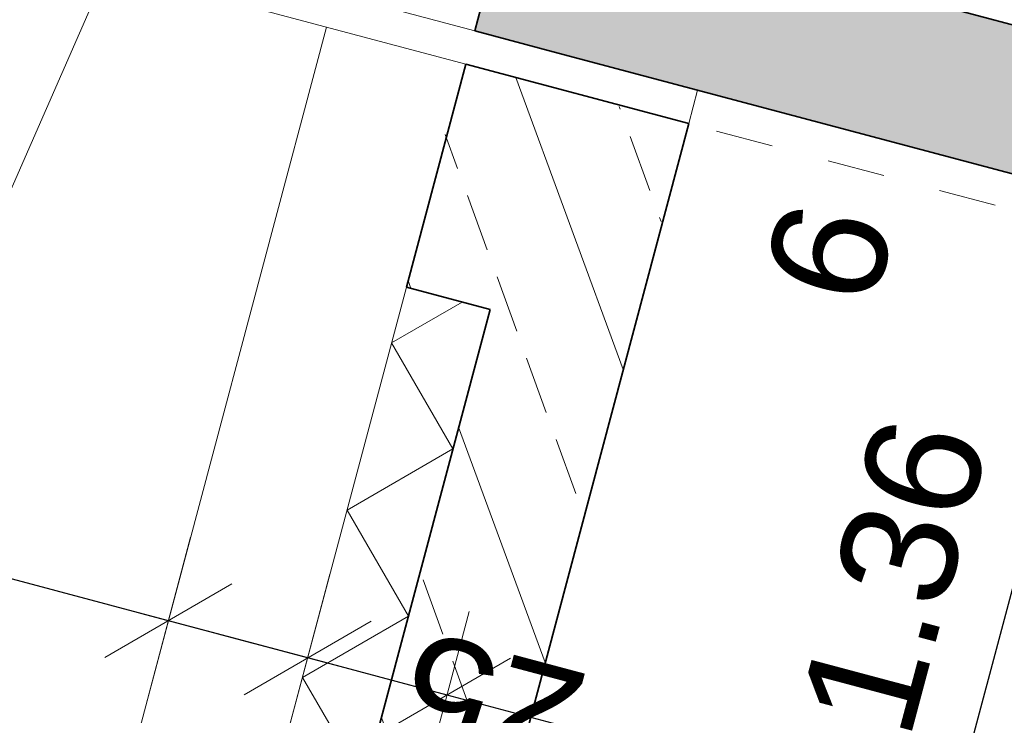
# Model space of a CAD drawing. Header units: metres. Extents: x 4462371 to 4462630, y 5328161 to 5328403.
# Tile 62 of 152: x 4462443.84 to 4462445.55, y 5328253.03 to 5328254.23. Entities that reach past the tile are written whole.
import ezdxf

# ---------------------------------------------------------------- set-up
doc = ezdxf.new("R2010")
doc.units = ezdxf.units.M
doc.header["$PDMODE"] = 65
doc.linetypes.add('AUSGEZOGEN', pattern=[0])
doc.linetypes.add('VERDECKT2_S2', pattern=[0.15000000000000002, 0.1, -0.05])
for name, color, linetype, lineweight in [('Maßlinie_Allgemein', 7, 'AUSGEZOGEN', 13), ('Schraffur', 7, 'AUSGEZOGEN', 158), ('Standard', 7, 'AUSGEZOGEN', 13)]:
    doc.layers.add(name, color=color, linetype=linetype, lineweight=lineweight)
doc.styles.add('ARIAL', font='ARIAL.TTF')
doc.dimstyles.new('_DIMSTYLE_12', dxfattribs={"dimtxt": 0.2, "dimasz": 0.3, "dimexe": 0, "dimexo": 0, "dimgap": 0.1, "dimtad": 2, "dimrnd": 0.01, "dimzin": 4, "dimdsep": 46, "dimtxsty": 'ARIAL', "dimblk1": 'ALL_ML_STRICH', "dimblk2": 'ALL_ML_STRICH', "dimsah": 1, "dimcen": 0, "dimclrd": 7, "dimclre": 7, "dimclrt": 7, "dimadec": 0, "dimazin": 0, "dimtfac": 1, "dimtdec": 0, "dimtix": 1, "dimtmove": 2, "dimatfit": 3, "dimfxl": 0, "dimtzin": 0, "dimlwd": 0, "dimlwe": 13, "dimarcsym": 0})
doc.dimstyles.new('_DIMSTYLE_13', dxfattribs={"dimtxt": 0.2, "dimasz": 0.3, "dimexe": 0, "dimexo": 0, "dimgap": 0.1, "dimtad": 2, "dimdec": 1, "dimlfac": 100, "dimrnd": 1, "dimzin": 4, "dimdsep": 46, "dimtxsty": 'ARIAL', "dimblk1": 'ALL_ML_STRICH', "dimblk2": 'ALL_ML_STRICH', "dimsah": 1, "dimcen": 0, "dimclrd": 7, "dimclre": 7, "dimclrt": 7, "dimadec": 0, "dimazin": 0, "dimtfac": 1, "dimtdec": 0, "dimtix": 1, "dimtmove": 2, "dimatfit": 3, "dimfxl": 0, "dimtvp": 1.2, "dimtzin": 0, "dimlwd": 0, "dimlwe": 13, "dimarcsym": 0})
doc.dimstyles.new('_DIMSTYLE_14', dxfattribs={"dimtxt": 0.2, "dimasz": 0.3, "dimexe": 0, "dimexo": 0, "dimgap": 0.1, "dimtad": 2, "dimdec": 1, "dimlfac": 100, "dimrnd": 1, "dimzin": 4, "dimdsep": 46, "dimtxsty": 'ARIAL', "dimblk1": 'ALL_ML_STRICH', "dimblk2": 'ALL_ML_STRICH', "dimsah": 1, "dimcen": 0, "dimclrd": 7, "dimclre": 7, "dimclrt": 7, "dimadec": 0, "dimazin": 0, "dimtfac": 1, "dimtdec": 0, "dimtix": 1, "dimtmove": 2, "dimatfit": 3, "dimfxl": 0, "dimtvp": 1.2, "dimtzin": 0, "dimlwd": 0, "dimlwe": 13, "dimarcsym": 0})
doc.dimstyles.new('_DIMSTYLE_20', dxfattribs={"dimtxt": 0.2, "dimasz": 0.3, "dimexe": 0, "dimexo": 0, "dimgap": 0.1, "dimtad": 2, "dimdec": 1, "dimlfac": 100, "dimrnd": 0.5, "dimzin": 4, "dimdsep": 46, "dimtxsty": 'ARIAL', "dimblk1": 'ALL_ML_STRICH', "dimblk2": 'ALL_ML_STRICH', "dimsah": 1, "dimcen": 0, "dimclrd": 7, "dimclre": 7, "dimclrt": 7, "dimadec": 0, "dimazin": 0, "dimtfac": 1, "dimtdec": 0, "dimtix": 1, "dimtmove": 2, "dimatfit": 3, "dimfxl": 0, "dimtvp": 1.2, "dimtzin": 0, "dimlwd": 0, "dimlwe": 13, "dimarcsym": 0})
doc.dimstyles.new('_DIMSTYLE_3', dxfattribs={"dimtxt": 0.2, "dimasz": 0.3, "dimexe": 0, "dimexo": 0, "dimgap": 0.1, "dimtad": 2, "dimrnd": 0.005, "dimzin": 4, "dimdsep": 46, "dimtxsty": 'ARIAL', "dimblk1": 'ALL_ML_STRICH', "dimblk2": 'ALL_ML_STRICH', "dimsah": 1, "dimcen": 0, "dimclrd": 7, "dimclre": 7, "dimclrt": 7, "dimadec": 0, "dimazin": 0, "dimtfac": 1, "dimtdec": 0, "dimtix": 1, "dimtmove": 2, "dimatfit": 3, "dimfxl": 0, "dimtzin": 0, "dimlwd": 0, "dimlwe": 13, "dimarcsym": 0})
doc.dimstyles.new('_DIMSTYLE_8', dxfattribs={"dimtxt": 0.2, "dimasz": 0.3, "dimexe": 0, "dimexo": 0, "dimgap": 0.1, "dimtad": 2, "dimdec": 3, "dimrnd": 0.005, "dimzin": 4, "dimdsep": 46, "dimtxsty": 'ARIAL', "dimblk1": 'ALL_ML_STRICH', "dimblk2": 'ALL_ML_STRICH', "dimsah": 1, "dimcen": 0, "dimclrd": 7, "dimclre": 7, "dimclrt": 7, "dimadec": 0, "dimazin": 0, "dimtfac": 1, "dimtdec": 0, "dimtix": 1, "dimtmove": 2, "dimatfit": 3, "dimfxl": 0, "dimtzin": 0, "dimlwd": 0, "dimlwe": 13, "dimarcsym": 0})
doc.dimstyles.new('_DIMSTYLE_9', dxfattribs={"dimtxt": 0.2, "dimasz": 0.3, "dimexe": 0, "dimexo": 1e-06, "dimgap": 0.1, "dimtad": 2, "dimdec": 3, "dimrnd": 0.005, "dimzin": 4, "dimdsep": 46, "dimtxsty": 'ARIAL', "dimblk1": 'ALL_ML_STRICH', "dimblk2": 'ALL_ML_STRICH', "dimsah": 1, "dimcen": 0, "dimse1": 1, "dimse2": 1, "dimclrd": 7, "dimclre": 7, "dimclrt": 7, "dimadec": 0, "dimazin": 0, "dimtfac": 1, "dimtdec": 0, "dimtix": 1, "dimtmove": 2, "dimatfit": 3, "dimfxl": 0, "dimtzin": 0, "dimlwd": 0, "dimlwe": 13, "dimarcsym": 0})
pattern_1 = [(110, (0, 0), (-0.2819077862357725, -0.1026060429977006), []), (110, (-0.1409538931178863, -0.05130302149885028), (-0.2819077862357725, -0.1026060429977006), [0.1, -0.05])]

# ---------------------------------------------------------------- blocks, each defined once
blk = doc.blocks.new('ALL_ML_STRICH')
at = {"color": 0, "linetype": 'ByBlock', "lineweight": -2}
for p, q in [((0, -0.5), (0, 0.5)), ((-0.3, -0.3), (0.3, 0.3)), ((-1, 0), (0.5, 0))]:
    blk.add_line(p, q, dxfattribs=at)
blk = doc.blocks.new('*D145')
at = {"layer": 'DEFPOINTS', "color": 7, "linetype": 'AUSGEZOGEN', "lineweight": 13}
for p in [(4462472.158808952, 5328337.173404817), (4462441.049485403, 5328239.214091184), (4462448.63505048, 5328237.193769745)]:
    blk.add_point(p, dxfattribs=at)
at = {"layer": 'Maßlinie_Allgemein', "color": 7, "linetype": 'AUSGEZOGEN', "lineweight": -2}
blk.add_line((4462448.63505048, 5328237.193769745), (4462475.057751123, 5328336.401307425), dxfattribs=at)
at = {"layer": 'Maßlinie_Allgemein', "color": 7, "linetype": 'AUSGEZOGEN', "lineweight": 13, "xscale": 0.3, "yscale": 0.3, "zscale": 0.3}
for p, rotation in [((4462475.057751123, 5328336.401307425), 75.08618496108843), ((4462448.63505048, 5328237.193769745), 255.0861849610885)]:
    blk.add_blockref('ALL_ML_STRICH', p, dxfattribs=dict(at, rotation=rotation))
at = {"layer": 'Maßlinie_Allgemein', "color": 7, "linetype": 'AUSGEZOGEN', "lineweight": 13, "insert": (4462461.662570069, 5328286.897677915), "char_height": 0.2, "width": 1.4, "attachment_point": 5, "rotation": 75.08618496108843, "style": 'ARIAL'}
blk.add_mtext('\\A1;{\\A1;{102.66\\H0.132000;\\S5^ ;}}', dxfattribs=at)
blk = doc.blocks.new('*D146')
at = {"layer": 'DEFPOINTS', "color": 7, "linetype": 'AUSGEZOGEN', "lineweight": 13}
for p in [(4462472.158808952, 5328337.173404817), (4462440.148705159, 5328235.831991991), (4462448.459005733, 5328233.618646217)]:
    blk.add_point(p, dxfattribs=at)
at = {"layer": 'Maßlinie_Allgemein', "color": 7, "linetype": 'AUSGEZOGEN', "lineweight": -2}
blk.add_line((4462448.459005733, 5328233.618646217), (4462475.782486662, 5328336.208283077), dxfattribs=at)
at = {"layer": 'Maßlinie_Allgemein', "color": 7, "linetype": 'AUSGEZOGEN', "lineweight": 13, "xscale": 0.3, "yscale": 0.3, "zscale": 0.3}
for p, rotation in [((4462475.782486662, 5328336.208283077), 75.08618496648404), ((4462448.459005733, 5328233.618646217), 255.086184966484)]:
    blk.add_blockref('ALL_ML_STRICH', p, dxfattribs=dict(at, rotation=rotation))
at = {"layer": 'Maßlinie_Allgemein', "color": 7, "linetype": 'AUSGEZOGEN', "lineweight": 13, "insert": (4462461.936915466, 5328285.013603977), "char_height": 0.2, "width": 1.4, "attachment_point": 5, "rotation": 75.08618496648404, "style": 'ARIAL'}
blk.add_mtext('\\A1;{\\A1;{106.16\\H0.132000;\\S5^ ;}}', dxfattribs=at)
blk = doc.blocks.new('*D156')
at = {"layer": 'DEFPOINTS', "color": 7, "linetype": 'AUSGEZOGEN', "lineweight": 13}
for p in [(4462444.527699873, 5328254.799098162), (4462444.022858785, 5328252.903605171), (4462446.100434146, 5328252.350268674)]:
    blk.add_point(p, dxfattribs=at)
at = {"layer": 'Maßlinie_Allgemein', "color": 7, "linetype": 'AUSGEZOGEN', "lineweight": -2}
for p, q in [((4462446.100434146, 5328252.350268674), (4462446.605275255, 5328254.24576166)), ((4462446.605275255, 5328254.24576166), (4462446.605275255, 5328254.24576166)), ((4462446.100434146, 5328252.350268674), (4462446.100434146, 5328252.350268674))]:
    blk.add_line(p, q, dxfattribs=at)
at = {"layer": 'Maßlinie_Allgemein', "color": 7, "linetype": 'AUSGEZOGEN', "lineweight": 13, "yscale": 0.3, "zscale": 0.3}
for p, xscale, rotation in [((4462446.605275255, 5328254.24576166), 0.2999999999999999, 75.08618509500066), ((4462446.100434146, 5328252.350268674), 0.3, 255.0861850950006)]:
    blk.add_blockref('ALL_ML_STRICH', p, dxfattribs=dict(at, xscale=xscale, rotation=rotation))
at = {"layer": 'Maßlinie_Allgemein', "color": 7, "linetype": 'AUSGEZOGEN', "lineweight": 13, "insert": (4462446.160031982, 5328253.364392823), "char_height": 0.2, "width": 0.8, "attachment_point": 5, "rotation": 75.08618509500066, "style": 'ARIAL'}
blk.add_mtext('\\A1;{\\A1;{1.96\\H0.132000;\\S^ ;}}', dxfattribs=at)
blk = doc.blocks.new('*D157')
at = {"layer": 'DEFPOINTS', "color": 7, "linetype": 'AUSGEZOGEN', "lineweight": 13}
for p in [(4462445.273908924, 5328256.629459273), (4462444.527699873, 5328254.799098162), (4462446.605275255, 5328254.24576166)]:
    blk.add_point(p, dxfattribs=at)
at = {"layer": 'Maßlinie_Allgemein', "color": 7, "linetype": 'AUSGEZOGEN', "lineweight": -2}
for p, q in [((4462446.3851703, 5328256.333488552), (4462447.10990584, 5328256.140464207)), ((4462446.605275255, 5328254.24576166), (4462447.10990584, 5328256.140464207)), ((4462446.605275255, 5328254.24576166), (4462446.605275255, 5328254.24576166))]:
    blk.add_line(p, q, dxfattribs=at)
at = {"layer": 'Maßlinie_Allgemein', "color": 7, "linetype": 'AUSGEZOGEN', "lineweight": 13, "yscale": 0.3, "zscale": 0.3}
for p, xscale, rotation in [((4462447.10990584, 5328256.140464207), 0.2999999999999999, 75.08618509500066), ((4462446.605275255, 5328254.24576166), 0.3, 255.0861850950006)]:
    blk.add_blockref('ALL_ML_STRICH', p, dxfattribs=dict(at, xscale=xscale, rotation=rotation))
at = {"layer": 'Maßlinie_Allgemein', "color": 7, "linetype": 'AUSGEZOGEN', "lineweight": 13, "insert": (4462446.664767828, 5328255.25949059), "char_height": 0.2, "width": 0.8, "attachment_point": 5, "rotation": 75.08618509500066, "style": 'ARIAL'}
blk.add_mtext('\\A1;{\\A1;{1.96\\H0.132000;\\S^ ;}}', dxfattribs=at)
blk = doc.blocks.new('*D162')
at = {"layer": 'DEFPOINTS', "color": 7, "linetype": 'AUSGEZOGEN', "lineweight": 13}
for p in [(4462444.373474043, 5328254.220036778), (4462444.022858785, 5328252.903605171), (4462445.375698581, 5328252.543293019)]:
    blk.add_point(p, dxfattribs=at)
at = {"layer": 'Maßlinie_Allgemein', "color": 7, "linetype": 'AUSGEZOGEN', "lineweight": -2}
for p, q in [((4462445.375698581, 5328252.543293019), (4462445.726313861, 5328253.85972462)), ((4462445.726313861, 5328253.85972462), (4462445.726313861, 5328253.85972462)), ((4462445.375698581, 5328252.543293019), (4462445.375698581, 5328252.543293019))]:
    blk.add_line(p, q, dxfattribs=at)
at = {"layer": 'Maßlinie_Allgemein', "color": 7, "linetype": 'AUSGEZOGEN', "lineweight": 13, "yscale": 0.3, "zscale": 0.3}
for p, xscale, rotation in [((4462445.726313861, 5328253.85972462), 0.3000000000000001, 75.08618481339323), ((4462445.375698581, 5328252.543293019), 0.3, 255.0861848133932)]:
    blk.add_blockref('ALL_ML_STRICH', p, dxfattribs=dict(at, xscale=xscale, rotation=rotation))
at = {"layer": 'Maßlinie_Allgemein', "color": 7, "linetype": 'AUSGEZOGEN', "lineweight": 13, "insert": (4462445.358051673, 5328253.267921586), "char_height": 0.2, "width": 0.8, "attachment_point": 5, "rotation": 75.08618481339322, "style": 'ARIAL'}
blk.add_mtext('\\A1;{\\A1;{1.36\\H0.132000;\\S^ ;}}', dxfattribs=at)
blk = doc.blocks.new('*D163')
at = {"layer": 'DEFPOINTS', "color": 7, "linetype": 'AUSGEZOGEN', "lineweight": 13}
for p in [(4462444.388916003, 5328254.278015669), (4462444.373474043, 5328254.220036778), (4462445.726313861, 5328253.85972462)]:
    blk.add_point(p, dxfattribs=at)
at = {"layer": 'Maßlinie_Allgemein', "color": 7, "linetype": 'AUSGEZOGEN', "lineweight": -2}
for p, q in [((4462445.726313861, 5328253.85972462), (4462445.741755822, 5328253.917703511)), ((4462445.741755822, 5328253.917703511), (4462445.741755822, 5328253.917703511)), ((4462445.726313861, 5328253.85972462), (4462445.726313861, 5328253.85972462))]:
    blk.add_line(p, q, dxfattribs=at)
at = {"layer": 'Maßlinie_Allgemein', "color": 7, "linetype": 'AUSGEZOGEN', "lineweight": 13, "yscale": 0.3, "zscale": 0.3}
for p, xscale, rotation in [((4462445.726313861, 5328253.85972462), 0.3, 255.0861848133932), ((4462445.741755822, 5328253.917703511), 0.3000000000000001, 75.08618481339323)]:
    blk.add_blockref('ALL_ML_STRICH', p, dxfattribs=dict(at, xscale=xscale, rotation=rotation))
at = {"layer": 'Maßlinie_Allgemein', "color": 7, "linetype": 'AUSGEZOGEN', "lineweight": 13, "insert": (4462445.246004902, 5328253.829029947), "char_height": 0.2, "width": 0.6, "attachment_point": 5, "rotation": 75.08618481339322, "style": 'ARIAL'}
blk.add_mtext('\\A1;{\\A1;{6\\H0.132000;\\S^ ;}}', dxfattribs=at)
blk = doc.blocks.new('*D164')
at = {"layer": 'DEFPOINTS', "color": 7, "linetype": 'AUSGEZOGEN', "lineweight": 13}
for p in [(4462444.527699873, 5328254.799098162), (4462444.388916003, 5328254.278015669), (4462445.741755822, 5328253.917703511)]:
    blk.add_point(p, dxfattribs=at)
at = {"layer": 'Maßlinie_Allgemein', "color": 7, "linetype": 'AUSGEZOGEN', "lineweight": -2}
for p, q in [((4462445.741755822, 5328253.917703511), (4462445.880539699, 5328254.438786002)), ((4462445.880539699, 5328254.438786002), (4462445.880539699, 5328254.438786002)), ((4462445.741755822, 5328253.917703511), (4462445.741755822, 5328253.917703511))]:
    blk.add_line(p, q, dxfattribs=at)
at = {"layer": 'Maßlinie_Allgemein', "color": 7, "linetype": 'AUSGEZOGEN', "lineweight": 13, "yscale": 0.3, "zscale": 0.3}
for p, xscale, rotation in [((4462445.880539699, 5328254.438786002), 0.3000000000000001, 75.08618481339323), ((4462445.741755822, 5328253.917703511), 0.3, 255.0861848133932)]:
    blk.add_blockref('ALL_ML_STRICH', p, dxfattribs=dict(at, xscale=xscale, rotation=rotation))
at = {"layer": 'Maßlinie_Allgemein', "color": 7, "linetype": 'AUSGEZOGEN', "lineweight": 13, "insert": (4462445.483330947, 5328254.759205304), "char_height": 0.2, "width": 0.8, "attachment_point": 5, "rotation": 75.08618481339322, "style": 'ARIAL'}
blk.add_mtext('\\A1;{\\A1;{54\\H0.132000;\\S^ ;}}', dxfattribs=at)
blk = doc.blocks.new('*D187')
at = {"layer": 'DEFPOINTS', "color": 7, "linetype": 'AUSGEZOGEN', "lineweight": 13}
for p in [(4462444.936414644, 5328254.390911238), (4462449.526406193, 5328253.168423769), (4462449.17252823, 5328251.839741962)]:
    blk.add_point(p, dxfattribs=at)
at = {"layer": 'Maßlinie_Allgemein', "color": 7, "linetype": 'AUSGEZOGEN', "lineweight": -2}
for p, q in [((4462444.582536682, 5328253.06222943), (4462444.582536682, 5328253.06222943)), ((4462449.17252823, 5328251.839741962), (4462444.582536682, 5328253.06222943)), ((4462449.17252823, 5328251.839741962), (4462449.17252823, 5328251.839741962))]:
    blk.add_line(p, q, dxfattribs=at)
at = {"layer": 'Maßlinie_Allgemein', "color": 7, "linetype": 'AUSGEZOGEN', "lineweight": 13, "yscale": 0.3, "zscale": 0.3}
for p, xscale, rotation in [((4462444.582536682, 5328253.06222943), 0.3, 165.0861851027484), ((4462449.17252823, 5328251.839741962), 0.3000000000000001, 345.0861851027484)]:
    blk.add_blockref('ALL_ML_STRICH', p, dxfattribs=dict(at, xscale=xscale, rotation=rotation))
at = {"layer": 'Maßlinie_Allgemein', "color": 7, "linetype": 'AUSGEZOGEN', "lineweight": 13, "insert": (4462446.350510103, 5328252.594881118), "char_height": 0.2, "width": 0.8, "attachment_point": 5, "rotation": 165.0861851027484, "style": 'ARIAL'}
blk.add_mtext('\\A1;{\\A1;{4.75\\H0.132000;\\S^ ;}}', dxfattribs=at)
blk = doc.blocks.new('*D188')
at = {"layer": 'DEFPOINTS', "color": 7, "linetype": 'AUSGEZOGEN', "lineweight": 13}
for p in [(4462444.936414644, 5328254.390911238), (4462444.630494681, 5328254.213674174), (4462444.582536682, 5328253.06222943)]:
    blk.add_point(p, dxfattribs=at)
at = {"layer": 'Maßlinie_Allgemein', "color": 7, "linetype": 'AUSGEZOGEN', "lineweight": -2}
for p, q in [((4462444.340958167, 5328253.126570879), (4462444.340958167, 5328253.126570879)), ((4462444.582536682, 5328253.06222943), (4462444.340958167, 5328253.126570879)), ((4462444.582536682, 5328253.06222943), (4462444.582536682, 5328253.06222943))]:
    blk.add_line(p, q, dxfattribs=at)
at = {"layer": 'Maßlinie_Allgemein', "color": 7, "linetype": 'AUSGEZOGEN', "lineweight": 13, "yscale": 0.3, "zscale": 0.3}
for p, xscale, rotation in [((4462444.340958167, 5328253.126570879), 0.3, 165.0861851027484), ((4462444.582536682, 5328253.06222943), 0.3000000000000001, 345.0861851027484)]:
    blk.add_blockref('ALL_ML_STRICH', p, dxfattribs=dict(at, xscale=xscale, rotation=rotation))
at = {"layer": 'Maßlinie_Allgemein', "color": 7, "linetype": 'AUSGEZOGEN', "lineweight": 13, "insert": (4462443.585326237, 5328253.309554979), "char_height": 0.2, "width": 0.8, "attachment_point": 5, "rotation": 165.0861851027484, "style": 'ARIAL'}
blk.add_mtext('\\A1;{\\A1;{25\\H0.132000;\\S^ ;}}', dxfattribs=at)
blk = doc.blocks.new('*D189')
at = {"layer": 'DEFPOINTS', "color": 7, "linetype": 'AUSGEZOGEN', "lineweight": 13}
for p in [(4462444.980857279, 5328256.500537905), (4462444.630494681, 5328254.213674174), (4462444.340958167, 5328253.126570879)]:
    blk.add_point(p, dxfattribs=at)
at = {"layer": 'Maßlinie_Allgemein', "color": 7, "linetype": 'AUSGEZOGEN', "lineweight": -2}
for p, q in [((4462444.099379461, 5328253.190912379), (4462444.099379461, 5328253.190912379)), ((4462444.340958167, 5328253.126570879), (4462444.099379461, 5328253.190912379)), ((4462444.340958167, 5328253.126570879), (4462444.340958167, 5328253.126570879))]:
    blk.add_line(p, q, dxfattribs=at)
at = {"layer": 'Maßlinie_Allgemein', "color": 7, "linetype": 'AUSGEZOGEN', "lineweight": 13, "yscale": 0.3, "zscale": 0.3}
for p, xscale, rotation in [((4462444.099379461, 5328253.190912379), 0.3, 165.0861851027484), ((4462444.340958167, 5328253.126570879), 0.3000000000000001, 345.0861851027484)]:
    blk.add_blockref('ALL_ML_STRICH', p, dxfattribs=dict(at, xscale=xscale, rotation=rotation))
at = {"layer": 'Maßlinie_Allgemein', "color": 7, "linetype": 'AUSGEZOGEN', "lineweight": 13, "insert": (4462444.659467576, 5328253.040398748), "char_height": 0.2, "width": 0.8, "attachment_point": 5, "rotation": 165.0861851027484, "style": 'ARIAL'}
blk.add_mtext('\\A1;{\\A1;{25\\H0.132000;\\S^ ;}}', dxfattribs=at)
blk = doc.blocks.new('*D190')
at = {"layer": 'DEFPOINTS', "color": 7, "linetype": 'AUSGEZOGEN', "lineweight": 13}
for p in [(4462444.980857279, 5328256.500537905), (4462441.416408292, 5328253.802521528), (4462444.099379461, 5328253.190912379)]:
    blk.add_point(p, dxfattribs=at)
at = {"layer": 'Maßlinie_Allgemein', "color": 7, "linetype": 'AUSGEZOGEN', "lineweight": -2}
for p, q in [((4462441.4420158, 5328253.898668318), (4462441.4420158, 5328253.898668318)), ((4462444.099379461, 5328253.190912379), (4462441.4420158, 5328253.898668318)), ((4462444.099379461, 5328253.190912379), (4462444.099379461, 5328253.190912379))]:
    blk.add_line(p, q, dxfattribs=at)
at = {"layer": 'Maßlinie_Allgemein', "color": 7, "linetype": 'AUSGEZOGEN', "lineweight": 13, "yscale": 0.3, "zscale": 0.3}
for p, xscale, rotation in [((4462441.4420158, 5328253.898668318), 0.3, 165.0861851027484), ((4462444.099379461, 5328253.190912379), 0.3000000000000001, 345.0861851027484)]:
    blk.add_blockref('ALL_ML_STRICH', p, dxfattribs=dict(at, xscale=xscale, rotation=rotation))
at = {"layer": 'Maßlinie_Allgemein', "color": 7, "linetype": 'AUSGEZOGEN', "lineweight": 13, "insert": (4462442.243675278, 5328253.68868577), "char_height": 0.2, "width": 0.8, "attachment_point": 5, "rotation": 165.0861851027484, "style": 'ARIAL'}
blk.add_mtext('\\A1;{\\A1;{2.75\\H0.132000;\\S^ ;}}', dxfattribs=at)
blk = doc.blocks.new('*D196')
at = {"layer": 'DEFPOINTS', "color": 7, "linetype": 'AUSGEZOGEN', "lineweight": 13}
for p in [(4462445.0170203, 5328254.110727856), (4462449.703643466, 5328252.862503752), (4462449.221082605, 5328251.050664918)]:
    blk.add_point(p, dxfattribs=at)
at = {"layer": 'Maßlinie_Allgemein', "color": 7, "linetype": 'AUSGEZOGEN', "lineweight": -2}
for p, q in [((4462444.534459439, 5328252.298889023), (4462444.534459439, 5328252.298889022)), ((4462449.221082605, 5328251.050664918), (4462444.534459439, 5328252.298889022)), ((4462449.221082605, 5328251.050664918), (4462449.221082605, 5328251.050664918))]:
    blk.add_line(p, q, dxfattribs=at)
at = {"layer": 'Maßlinie_Allgemein', "color": 7, "linetype": 'AUSGEZOGEN', "lineweight": 13, "xscale": 0.3, "yscale": 0.3, "zscale": 0.3}
for p, rotation in [((4462444.534459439, 5328252.298889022), 165.0861850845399), ((4462449.221082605, 5328251.050664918), 345.0861850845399)]:
    blk.add_blockref('ALL_ML_STRICH', p, dxfattribs=dict(at, rotation=rotation))
at = {"layer": 'Maßlinie_Allgemein', "color": 7, "linetype": 'AUSGEZOGEN', "lineweight": 13, "insert": (4462446.35074867, 5328251.818672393), "char_height": 0.2, "width": 0.8, "attachment_point": 5, "rotation": 165.08618508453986, "style": 'ARIAL'}
blk.add_mtext('\\A1;{\\A1;{4.85\\H0.132000;\\S^ ;}}', dxfattribs=at)
blk = doc.blocks.new('*D197')
at = {"layer": 'DEFPOINTS', "color": 7, "linetype": 'AUSGEZOGEN', "lineweight": 13}
for p in [(4462444.77544179, 5328254.175069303), (4462445.0170203, 5328254.110727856), (4462444.534459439, 5328252.298889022)]:
    blk.add_point(p, dxfattribs=at)
at = {"layer": 'Maßlinie_Allgemein', "color": 7, "linetype": 'AUSGEZOGEN', "lineweight": -2}
for p, q in [((4462444.292880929, 5328252.363230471), (4462444.292880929, 5328252.36323047)), ((4462444.534459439, 5328252.298889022), (4462444.292880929, 5328252.36323047)), ((4462444.534459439, 5328252.298889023), (4462444.534459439, 5328252.298889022))]:
    blk.add_line(p, q, dxfattribs=at)
at = {"layer": 'Maßlinie_Allgemein', "color": 7, "linetype": 'AUSGEZOGEN', "lineweight": 13, "xscale": 0.3, "yscale": 0.3, "zscale": 0.3}
for p, rotation in [((4462444.292880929, 5328252.36323047), 165.0861850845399), ((4462444.534459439, 5328252.298889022), 345.0861850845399)]:
    blk.add_blockref('ALL_ML_STRICH', p, dxfattribs=dict(at, rotation=rotation))
at = {"layer": 'Maßlinie_Allgemein', "color": 7, "linetype": 'AUSGEZOGEN', "lineweight": 13, "insert": (4462444.495672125, 5328252.369812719), "char_height": 0.2, "width": 0.8, "attachment_point": 5, "rotation": 165.08618508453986, "style": 'ARIAL'}
blk.add_mtext('\\A1;{\\A1;{25\\H0.132000;\\S^ ;}}', dxfattribs=at)
blk = doc.blocks.new('*D198')
at = {"layer": 'DEFPOINTS', "color": 7, "linetype": 'AUSGEZOGEN', "lineweight": 13}
for p in [(4462444.630494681, 5328254.213674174), (4462444.77544179, 5328254.175069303), (4462444.292880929, 5328252.36323047)]:
    blk.add_point(p, dxfattribs=at)
at = {"layer": 'Maßlinie_Allgemein', "color": 7, "linetype": 'AUSGEZOGEN', "lineweight": -2}
for p, q in [((4462444.147933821, 5328252.40183534), (4462444.147933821, 5328252.401835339)), ((4462444.292880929, 5328252.36323047), (4462444.147933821, 5328252.401835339)), ((4462444.292880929, 5328252.363230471), (4462444.292880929, 5328252.36323047))]:
    blk.add_line(p, q, dxfattribs=at)
at = {"layer": 'Maßlinie_Allgemein', "color": 7, "linetype": 'AUSGEZOGEN', "lineweight": 13, "xscale": 0.3, "yscale": 0.3, "zscale": 0.3}
for p, rotation in [((4462444.292880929, 5328252.36323047), 345.0861850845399), ((4462444.147933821, 5328252.401835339), 165.0861850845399)]:
    blk.add_blockref('ALL_ML_STRICH', p, dxfattribs=dict(at, rotation=rotation))
at = {"layer": 'Maßlinie_Allgemein', "color": 7, "linetype": 'AUSGEZOGEN', "lineweight": 13, "insert": (4462443.511378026, 5328252.095038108), "char_height": 0.2, "width": 0.8, "attachment_point": 5, "rotation": 165.08618508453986, "style": 'ARIAL'}
blk.add_mtext('\\A1;{\\A1;{15\\H0.132000;\\S^ ;}}', dxfattribs=at)
blk = doc.blocks.new('*D199')
at = {"layer": 'DEFPOINTS', "color": 7, "linetype": 'AUSGEZOGEN', "lineweight": 13}
for p in [(4462438.832610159, 5328255.757868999), (4462444.630494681, 5328254.213674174), (4462444.147933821, 5328252.401835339)]:
    blk.add_point(p, dxfattribs=at)
at = {"layer": 'Maßlinie_Allgemein', "color": 7, "linetype": 'AUSGEZOGEN', "lineweight": -2}
for p, q in [((4462438.350049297, 5328253.94603016), (4462438.350049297, 5328253.946030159)), ((4462444.147933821, 5328252.401835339), (4462438.350049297, 5328253.946030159)), ((4462444.147933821, 5328252.40183534), (4462444.147933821, 5328252.401835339))]:
    blk.add_line(p, q, dxfattribs=at)
at = {"layer": 'Maßlinie_Allgemein', "color": 7, "linetype": 'AUSGEZOGEN', "lineweight": 13, "xscale": 0.3, "yscale": 0.3, "zscale": 0.3}
for p, rotation in [((4462438.350049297, 5328253.946030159), 165.0861850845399), ((4462444.147933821, 5328252.401835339), 345.0861850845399)]:
    blk.add_blockref('ALL_ML_STRICH', p, dxfattribs=dict(at, rotation=rotation))
at = {"layer": 'Maßlinie_Allgemein', "color": 7, "linetype": 'AUSGEZOGEN', "lineweight": 13, "insert": (4462440.723023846, 5328253.317547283), "char_height": 0.2, "width": 0.8, "attachment_point": 5, "rotation": 165.08618508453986, "style": 'ARIAL'}
blk.add_mtext('\\A1;{\\A1;{6.00\\H0.132000;\\S^ ;}}', dxfattribs=at)
blk = doc.blocks.new('*D226')
at = {"layer": 'DEFPOINTS', "color": 7, "linetype": 'AUSGEZOGEN', "lineweight": 13}
for p in [(4462445.001578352, 5328254.052749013), (4462441.049485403, 5328239.214091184), (4462446.460843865, 5328237.772842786)]:
    blk.add_point(p, dxfattribs=at)
at = {"layer": 'Maßlinie_Allgemein', "color": 7, "linetype": 'AUSGEZOGEN', "lineweight": -2}
for p, q in [((4462446.460843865, 5328237.772842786), (4462450.412936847, 5328252.611500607)), ((4462450.412936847, 5328252.611500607), (4462450.412936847, 5328252.611500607)), ((4462446.460843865, 5328237.772842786), (4462446.460843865, 5328237.772842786))]:
    blk.add_line(p, q, dxfattribs=at)
at = {"layer": 'Maßlinie_Allgemein', "color": 7, "linetype": 'AUSGEZOGEN', "lineweight": 13, "xscale": 0.3, "yscale": 0.3, "zscale": 0.3}
for p, rotation in [((4462450.412936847, 5328252.611500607), 75.08618496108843), ((4462446.460843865, 5328237.772842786), 255.0861849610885)]:
    blk.add_blockref('ALL_ML_STRICH', p, dxfattribs=dict(at, rotation=rotation))
at = {"layer": 'Maßlinie_Allgemein', "color": 7, "linetype": 'AUSGEZOGEN', "lineweight": 13, "insert": (4462448.247187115, 5328245.270791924), "char_height": 0.2, "width": 1.2, "attachment_point": 5, "rotation": 75.08618496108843, "style": 'ARIAL'}
blk.add_mtext('\\A1;{\\A1;{15.35\\H0.132000;\\S5^ ;}}', dxfattribs=at)
blk = doc.blocks.new('*D227')
at = {"layer": 'DEFPOINTS', "color": 7, "linetype": 'AUSGEZOGEN', "lineweight": 13}
for p in [(4462445.001578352, 5328254.052749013), (4462449.703643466, 5328252.862503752), (4462450.412936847, 5328252.611500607)]:
    blk.add_point(p, dxfattribs=at)
at = {"layer": 'Maßlinie_Allgemein', "color": 7, "linetype": 'AUSGEZOGEN', "lineweight": -2}
for p, q in [((4462450.412936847, 5328252.611500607), (4462450.428378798, 5328252.66947946)), ((4462450.428378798, 5328252.66947946), (4462450.428378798, 5328252.66947946)), ((4462450.412936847, 5328252.611500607), (4462450.412936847, 5328252.611500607))]:
    blk.add_line(p, q, dxfattribs=at)
at = {"layer": 'Maßlinie_Allgemein', "color": 7, "linetype": 'AUSGEZOGEN', "lineweight": 13, "xscale": 0.3, "yscale": 0.3, "zscale": 0.3}
for p, rotation in [((4462450.412936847, 5328252.611500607), 255.0861849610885), ((4462450.428378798, 5328252.66947946), 75.08618496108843)]:
    blk.add_blockref('ALL_ML_STRICH', p, dxfattribs=dict(at, rotation=rotation))
at = {"layer": 'Maßlinie_Allgemein', "color": 7, "linetype": 'AUSGEZOGEN', "lineweight": 13, "insert": (4462450.212485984, 5328252.51467591), "char_height": 0.2, "width": 0.6, "attachment_point": 5, "rotation": 75.08618496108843, "style": 'ARIAL'}
blk.add_mtext('\\A1;{\\A1;{6\\H0.132000;\\S^ ;}}', dxfattribs=at)
blk = doc.blocks.new('*D398')
at = {"layer": 'DEFPOINTS', "color": 7, "linetype": 'AUSGEZOGEN', "lineweight": 13}
for p in [(4462445.0170203, 5328254.110727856), (4462449.703643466, 5328252.862503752), (4462449.02805826, 5328250.325929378)]:
    blk.add_point(p, dxfattribs=at)
at = {"layer": 'Maßlinie_Allgemein', "color": 7, "linetype": 'AUSGEZOGEN', "lineweight": -2}
for p, q in [((4462444.341435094, 5328251.574153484), (4462444.341435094, 5328251.574153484)), ((4462449.02805826, 5328250.325929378), (4462444.341435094, 5328251.574153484)), ((4462449.02805826, 5328250.325929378), (4462449.02805826, 5328250.325929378))]:
    blk.add_line(p, q, dxfattribs=at)
at = {"layer": 'Maßlinie_Allgemein', "color": 7, "linetype": 'AUSGEZOGEN', "lineweight": 13, "xscale": 0.3, "yscale": 0.3, "zscale": 0.3}
for p, rotation in [((4462444.341435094, 5328251.574153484), 165.0861850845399), ((4462449.02805826, 5328250.325929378), 345.0861850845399)]:
    blk.add_blockref('ALL_ML_STRICH', p, dxfattribs=dict(at, rotation=rotation))
at = {"layer": 'Maßlinie_Allgemein', "color": 7, "linetype": 'AUSGEZOGEN', "lineweight": 13, "insert": (4462446.157724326, 5328251.093936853), "char_height": 0.2, "width": 0.8, "attachment_point": 5, "rotation": 165.08618508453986, "style": 'ARIAL'}
blk.add_mtext('\\A1;{\\A1;{4.85\\H0.132000;\\S^ ;}}', dxfattribs=at)
blk = doc.blocks.new('*D399')
at = {"layer": 'DEFPOINTS', "color": 7, "linetype": 'AUSGEZOGEN', "lineweight": 13}
for p in [(4462438.446084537, 5328255.860815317), (4462445.0170203, 5328254.110727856), (4462444.341435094, 5328251.574153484)]:
    blk.add_point(p, dxfattribs=at)
at = {"layer": 'Maßlinie_Allgemein', "color": 7, "linetype": 'AUSGEZOGEN', "lineweight": -2}
for p, q in [((4462437.77049933, 5328253.32424094), (4462437.77049933, 5328253.32424094)), ((4462444.341435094, 5328251.574153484), (4462437.77049933, 5328253.32424094)), ((4462444.341435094, 5328251.574153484), (4462444.341435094, 5328251.574153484))]:
    blk.add_line(p, q, dxfattribs=at)
at = {"layer": 'Maßlinie_Allgemein', "color": 7, "linetype": 'AUSGEZOGEN', "lineweight": 13, "xscale": 0.3, "yscale": 0.3, "zscale": 0.3}
for p, rotation in [((4462437.77049933, 5328253.32424094), 165.0861850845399), ((4462444.341435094, 5328251.574153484), 345.0861850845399)]:
    blk.add_blockref('ALL_ML_STRICH', p, dxfattribs=dict(at, rotation=rotation))
at = {"layer": 'Maßlinie_Allgemein', "color": 7, "linetype": 'AUSGEZOGEN', "lineweight": 13, "insert": (4462440.529999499, 5328252.592811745), "char_height": 0.2, "width": 0.8, "attachment_point": 5, "rotation": 165.08618508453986, "style": 'ARIAL'}
blk.add_mtext('\\A1;{\\A1;{6.80\\H0.132000;\\S^ ;}}', dxfattribs=at)
blk = doc.blocks.new('*D514')
at = {"layer": 'DEFPOINTS', "color": 7, "linetype": 'AUSGEZOGEN', "lineweight": 13}
for p in [(4462445.001578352, 5328254.052749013), (4462441.049485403, 5328239.214091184), (4462447.185579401, 5328237.57981844)]:
    blk.add_point(p, dxfattribs=at)
at = {"layer": 'Maßlinie_Allgemein', "color": 7, "linetype": 'AUSGEZOGEN', "lineweight": -2}
for p, q in [((4462447.185579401, 5328237.57981844), (4462451.137672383, 5328252.41847626)), ((4462451.137672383, 5328252.41847626), (4462451.137672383, 5328252.41847626)), ((4462447.185579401, 5328237.57981844), (4462447.185579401, 5328237.57981844))]:
    blk.add_line(p, q, dxfattribs=at)
at = {"layer": 'Maßlinie_Allgemein', "color": 7, "linetype": 'AUSGEZOGEN', "lineweight": 13, "xscale": 0.3, "yscale": 0.3, "zscale": 0.3}
for p, rotation in [((4462451.137672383, 5328252.41847626), 75.08618496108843), ((4462447.185579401, 5328237.57981844), 255.0861849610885)]:
    blk.add_blockref('ALL_ML_STRICH', p, dxfattribs=dict(at, rotation=rotation))
at = {"layer": 'Maßlinie_Allgemein', "color": 7, "linetype": 'AUSGEZOGEN', "lineweight": 13, "insert": (4462448.97192265, 5328245.077767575), "char_height": 0.2, "width": 1.2, "attachment_point": 5, "rotation": 75.08618496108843, "style": 'ARIAL'}
blk.add_mtext('\\A1;{\\A1;{15.35\\H0.132000;\\S5^ ;}}', dxfattribs=at)
blk = doc.blocks.new('*D515')
at = {"layer": 'DEFPOINTS', "color": 7, "linetype": 'AUSGEZOGEN', "lineweight": 13}
for p in [(4462445.001578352, 5328254.052749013), (4462449.703643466, 5328252.862503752), (4462451.137672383, 5328252.41847626)]:
    blk.add_point(p, dxfattribs=at)
at = {"layer": 'Maßlinie_Allgemein', "color": 7, "linetype": 'AUSGEZOGEN', "lineweight": -2}
for p, q in [((4462451.137672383, 5328252.41847626), (4462451.153114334, 5328252.476455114)), ((4462451.153114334, 5328252.476455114), (4462451.153114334, 5328252.476455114)), ((4462451.137672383, 5328252.41847626), (4462451.137672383, 5328252.41847626))]:
    blk.add_line(p, q, dxfattribs=at)
at = {"layer": 'Maßlinie_Allgemein', "color": 7, "linetype": 'AUSGEZOGEN', "lineweight": 13, "xscale": 0.3, "yscale": 0.3, "zscale": 0.3}
for p, rotation in [((4462451.137672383, 5328252.41847626), 255.0861849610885), ((4462451.153114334, 5328252.476455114), 75.08618496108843)]:
    blk.add_blockref('ALL_ML_STRICH', p, dxfattribs=dict(at, rotation=rotation))
at = {"layer": 'Maßlinie_Allgemein', "color": 7, "linetype": 'AUSGEZOGEN', "lineweight": 13, "insert": (4462450.921353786, 5328252.325380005), "char_height": 0.2, "width": 0.6, "attachment_point": 5, "rotation": 75.08618496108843, "style": 'ARIAL'}
blk.add_mtext('\\A1;{\\A1;{6\\H0.132000;\\S^ ;}}', dxfattribs=at)

msp = doc.modelspace()

# ---------------------------------------------------------------- hatches: boundary and pattern name
at = {"layer": 'Schraffur', "linetype": 'AUSGEZOGEN', "lineweight": 18}
h = msp.add_hatch(dxfattribs=at)
h.set_pattern_fill('SCHRAFFUR_7', scale=0.09999999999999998, angle=65, style=0, pattern_type=2)
h.set_pattern_definition(pattern_1)
h.paths.add_polyline_path([(4462444.630494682, 5328254.213674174), (4462449.703643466, 5328252.862503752), (4462460.505285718, 5328293.418704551), (4462460.263707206, 5328293.483046), (4462457.620560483, 5328283.5590007), (4462456.654246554, 5328283.816366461), (4462456.577036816, 5328283.526472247), (4462457.543350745, 5328283.269106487), (4462450.169820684, 5328255.584208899), (4462446.787721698, 5328256.484989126), (4462446.723380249, 5328256.243410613), (4462450.105479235, 5328255.342630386), (4462449.526406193, 5328253.168423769), (4462444.936414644, 5328254.390911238), (4462445.010857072, 5328254.670415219), (4462444.769278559, 5328254.734756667)], flags=0)
h = msp.add_hatch(dxfattribs=at)
h.set_pattern_fill('SCHRAFFUR_7', scale=0.09999999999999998, angle=65, style=0, pattern_type=2)
h.set_pattern_definition(pattern_1)
h.paths.add_polyline_path([(4462444.512106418, 5328253.769169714), (4462444.657053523, 5328253.730564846), (4462444.409384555, 5328252.800658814), (4462440.910853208, 5328239.664958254), (4462440.765906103, 5328239.703563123), (4462440.662959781, 5328239.317037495), (4462441.049485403, 5328239.214091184), (4462444.650963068, 5328252.736317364), (4462445.001578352, 5328254.052749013), (4462444.75999984, 5328254.117090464), (4462444.615052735, 5328254.155695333)], flags=0)

# ---------------------------------------------------------------- linework, layer by layer
at = {"layer": 'Standard', "color": 7, "linetype": 'AUSGEZOGEN', "lineweight": 35}
for p, q in [((4462445.338250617, 5328256.871037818), (4462444.630494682, 5328254.213674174)), ((4462449.526406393, 5328253.168423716), (4462444.936414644, 5328254.390911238)), ((4462444.77544179, 5328254.175069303), (4462444.630494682, 5328254.213674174)), ((4462449.703643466, 5328252.862503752), (4462444.775441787, 5328254.175069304)), ((4462444.512106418, 5328253.769169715), (4462444.615052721, 5328254.155695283)), ((4462445.001578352, 5328254.052749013), (4462444.615052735, 5328254.155695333)), ((4462441.049485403, 5328239.214091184), (4462445.001578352, 5328254.052749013)), ((4462444.512106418, 5328253.769169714), (4462444.657053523, 5328253.730564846)), ((4462444.657053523, 5328253.730564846), (4462440.910853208, 5328239.664958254))]:
    msp.add_line(p, q, dxfattribs=at)
at = {"layer": 'Standard', "color": 7, "linetype": 'AUSGEZOGEN', "lineweight": 13}
for p, q in [((4462444.630494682, 5328254.213674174), (4462438.832610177, 5328255.757869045)), ((4462438.817168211, 5328255.699890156), (4462444.615052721, 5328254.155695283)), ((4462438.392836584, 5328241.525690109), (4462443.993764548, 5328254.321167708)), ((4462444.608737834, 5328253.743433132), (4462444.48636984, 5328253.672538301)), ((4462444.48636984, 5328253.672538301), (4462444.592712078, 5328253.488986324)), ((4462444.592712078, 5328253.488986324), (4462444.409160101, 5328253.382644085)), ((4462444.409160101, 5328253.382644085), (4462444.515502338, 5328253.19909211)), ((4462444.515502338, 5328253.19909211), (4462444.331950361, 5328253.09274987)), ((4462444.331950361, 5328253.09274987), (4462444.438292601, 5328252.909197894))]:
    msp.add_line(p, q, dxfattribs=at)
at = {"layer": 'Standard', "color": 7, "linetype": 'AUSGEZOGEN', "lineweight": 18}
for p, q in [((4462444.373474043, 5328254.220036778), (4462440.485722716, 5328239.622957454)), ((4462444.512106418, 5328253.769169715), (4462440.765906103, 5328239.703563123))]:
    msp.add_line(p, q, dxfattribs=at)
at = {"layer": 'Standard', "color": 250, "linetype": 'AUSGEZOGEN', "lineweight": 13}
msp.add_line((4462445.001578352, 5328254.052749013), (4462445.0170203, 5328254.110727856), dxfattribs=at)
at = {"layer": 'Standard', "color": 7, "linetype": 'VERDECKT2_S2', "lineweight": 18}
msp.add_line((4462445.726313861, 5328253.85972462), (4462445.001578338, 5328254.052748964), dxfattribs=at)

# ---------------------------------------------------------------- dimensions: what is measured, and where the dimension line sits
at = {"layer": 'Maßlinie_Allgemein', "color": 7, "linetype": 'AUSGEZOGEN', "lineweight": 13}
for base, p1, p2, angle, dimstyle, picture, middle in [((4462475.782486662, 5328336.208283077), (4462440.148706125, 5328235.831991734), (4462472.158809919, 5328337.173404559), 75.08618496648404, '_DIMSTYLE_9', '*D146', (4462461.936915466, 5328285.013603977)), ((4462475.057751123, 5328336.401307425), (4462441.049486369, 5328239.214090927), (4462472.158809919, 5328337.173404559), 75.08618496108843, '_DIMSTYLE_9', '*D145', (4462461.662570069, 5328286.897677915)), ((4462447.10990584, 5328256.140464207), (4462446.605275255, 5328254.24576166), (4462446.3851703, 5328256.333488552), 75.08618509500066, '_DIMSTYLE_12', '*D157', (4462446.664767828, 5328255.25949059)), ((4462441.4420158, 5328253.898668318), (4462444.099379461, 5328253.190912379), (4462441.4420158, 5328253.898668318), 165.0861851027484, '_DIMSTYLE_3', '*D190', (4462442.243675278, 5328253.68868577)), ((4462444.099379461, 5328253.190912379), (4462444.340958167, 5328253.126570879), (4462444.099379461, 5328253.190912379), 165.0861851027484, '_DIMSTYLE_20', '*D189', (4462444.659467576, 5328253.040398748)), ((4462437.77049933, 5328253.32424094), (4462444.341435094, 5328251.574153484), (4462437.77049933, 5328253.32424094), 165.0861850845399, '_DIMSTYLE_3', '*D399', (4462440.529999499, 5328252.592811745)), ((4462438.350049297, 5328253.946030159), (4462444.147933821, 5328252.40183534), (4462438.350049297, 5328253.94603016), 165.0861850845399, '_DIMSTYLE_3', '*D199', (4462440.723023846, 5328253.317547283)), ((4462445.880539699, 5328254.438786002), (4462445.741755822, 5328253.917703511), (4462445.880539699, 5328254.438786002), 75.08618481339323, '_DIMSTYLE_14', '*D164', (4462445.483330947, 5328254.759205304)), ((4462446.605275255, 5328254.24576166), (4462446.100434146, 5328252.350268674), (4462446.605275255, 5328254.24576166), 75.08618509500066, '_DIMSTYLE_12', '*D156', (4462446.160031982, 5328253.364392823)), ((4462444.340958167, 5328253.126570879), (4462444.582536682, 5328253.06222943), (4462444.340958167, 5328253.126570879), 165.0861851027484, '_DIMSTYLE_20', '*D188', (4462443.585326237, 5328253.309554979)), ((4462444.582536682, 5328253.06222943), (4462449.17252823, 5328251.839741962), (4462444.582536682, 5328253.06222943), 165.0861851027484, '_DIMSTYLE_3', '*D187', (4462446.350510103, 5328252.594881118)), ((4462445.741755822, 5328253.917703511), (4462445.726313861, 5328253.85972462), (4462445.741755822, 5328253.917703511), 75.08618481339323, '_DIMSTYLE_13', '*D163', (4462445.246004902, 5328253.829029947)), ((4462444.147933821, 5328252.401835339), (4462444.292880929, 5328252.363230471), (4462444.147933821, 5328252.40183534), 165.0861850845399, '_DIMSTYLE_20', '*D198', (4462443.511378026, 5328252.095038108)), ((4462445.726313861, 5328253.85972462), (4462445.375698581, 5328252.543293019), (4462445.726313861, 5328253.85972462), 75.08618481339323, '_DIMSTYLE_12', '*D162', (4462445.358051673, 5328253.267921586)), ((4462444.292880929, 5328252.36323047), (4462444.534459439, 5328252.298889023), (4462444.292880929, 5328252.363230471), 165.0861850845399, '_DIMSTYLE_20', '*D197', (4462444.495672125, 5328252.369812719)), ((4462444.341435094, 5328251.574153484), (4462449.02805826, 5328250.325929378), (4462444.341435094, 5328251.574153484), 165.0861850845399, '_DIMSTYLE_3', '*D398', (4462446.157724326, 5328251.093936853)), ((4462444.534459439, 5328252.298889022), (4462449.221082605, 5328251.050664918), (4462444.534459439, 5328252.298889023), 165.0861850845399, '_DIMSTYLE_3', '*D196', (4462446.35074867, 5328251.818672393)), ((4462450.412936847, 5328252.611500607), (4462446.460843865, 5328237.772842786), (4462450.412936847, 5328252.611500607), 75.08618496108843, '_DIMSTYLE_8', '*D226', (4462448.247187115, 5328245.270791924)), ((4462451.137672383, 5328252.41847626), (4462447.185579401, 5328237.57981844), (4462451.137672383, 5328252.41847626), 75.08618496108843, '_DIMSTYLE_8', '*D514', (4462448.97192265, 5328245.077767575)), ((4462450.428378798, 5328252.66947946), (4462450.412936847, 5328252.611500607), (4462450.428378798, 5328252.66947946), 75.08618496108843, '_DIMSTYLE_20', '*D227', (4462450.212485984, 5328252.51467591)), ((4462451.153114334, 5328252.476455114), (4462451.137672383, 5328252.41847626), (4462451.153114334, 5328252.476455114), 75.08618496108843, '_DIMSTYLE_20', '*D515', (4462450.921353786, 5328252.325380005))]:
    dim = msp.add_linear_dim(base=base, p1=p1, p2=p2, angle=angle, dimstyle=dimstyle, override={"dimpost": '<>', "dimclrd": 7, "dimclre": 7, "dimclrt": 7, "dimlwd": 0, "dimlwe": 13}, dxfattribs=at)
    dim.commit()
    dim.dimension.update_dxf_attribs({"geometry": picture, "text_midpoint": middle, "dimtype": 160})

doc.saveas('drawing.dxf')
